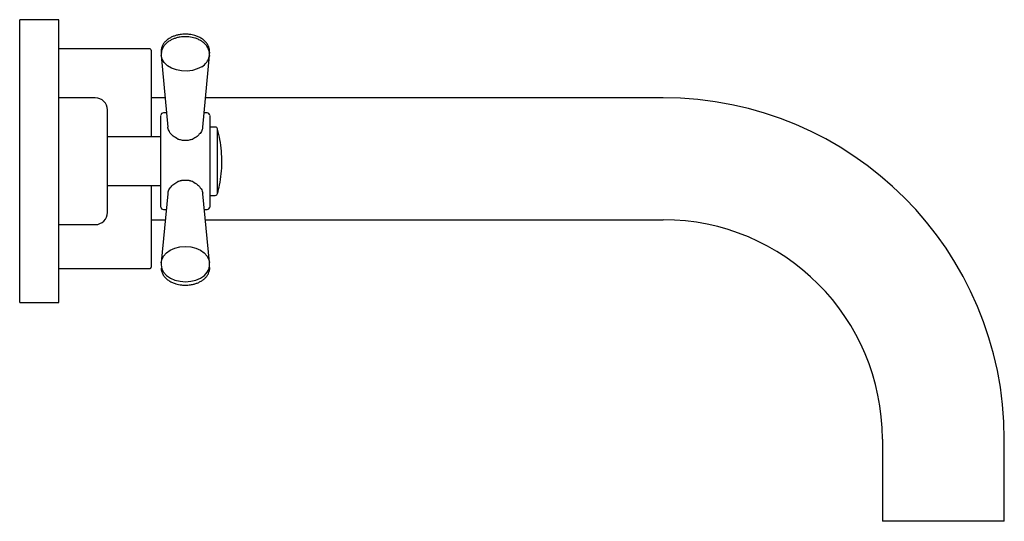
# Model space of a CAD drawing. Header units: millimetres. Extents: x 3795.681 to 3795.883, y 1947.371 to 1947.474.
import ezdxf

# ---------------------------------------------------------------- set-up
doc = ezdxf.new("R2010")
doc.units = ezdxf.units.MM
doc.layers.add('SANINDUSA', color=3, linetype='Continuous')

msp = doc.modelspace()

# ---------------------------------------------------------------- linework, layer by layer
at = {"layer": 'SANINDUSA'}
for p, q in [((3795.689077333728, 1947.473607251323), (3795.681077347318, 1947.473607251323)), ((3795.681077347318, 1947.415607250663), (3795.681077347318, 1947.473607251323)), ((3795.689077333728, 1947.415607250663), (3795.689077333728, 1947.473607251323)), ((3795.707827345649, 1947.467607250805), (3795.689077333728, 1947.467607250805)), ((3795.710103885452, 1947.466283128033), (3795.711484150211, 1947.45158230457)), ((3795.71862985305, 1947.451575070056), (3795.720010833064, 1947.466283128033)), ((3795.720010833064, 1947.466283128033), (3795.719991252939, 1947.466128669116)), ((3795.720011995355, 1947.466921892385), (3795.71999396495, 1947.466776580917)), ((3795.720000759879, 1947.466798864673), (3795.720011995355, 1947.466921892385)), ((3795.696577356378, 1947.45760725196), (3795.689077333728, 1947.45760725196)), ((3795.710866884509, 1947.45760725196), (3795.708077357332, 1947.45760725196)), ((3795.813077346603, 1947.45760725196), (3795.719247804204, 1947.45760725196)), ((3795.71120952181, 1947.454507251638), (3795.710557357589, 1947.454507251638)), ((3795.719557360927, 1947.454507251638), (3795.718905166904, 1947.454507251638)), ((3795.721189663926, 1947.451607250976), (3795.72005735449, 1947.451607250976)), ((3795.721672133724, 1947.437976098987), (3795.721672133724, 1947.451238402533)), ((3795.710057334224, 1947.449607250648), (3795.699077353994, 1947.449607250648)), ((3795.699077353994, 1947.439607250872), (3795.710057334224, 1947.439607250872)), ((3795.711486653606, 1947.437945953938), (3795.710105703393, 1947.423822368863)), ((3795.72000898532, 1947.423822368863), (3795.718628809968, 1947.437938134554)), ((3795.72005735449, 1947.437607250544), (3795.721189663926, 1947.437607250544)), ((3795.710557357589, 1947.434707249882), (3795.71117000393, 1947.434707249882)), ((3795.718944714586, 1947.434707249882), (3795.719557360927, 1947.434707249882)), ((3795.689077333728, 1947.431607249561), (3795.696577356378, 1947.431607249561)), ((3795.708077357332, 1947.432607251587), (3795.710964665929, 1947.432607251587)), ((3795.719150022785, 1947.432607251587), (3795.813077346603, 1947.432607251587)), ((3795.719947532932, 1947.424185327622), (3795.72000898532, 1947.423822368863)), ((3795.720033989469, 1947.423556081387), (3795.72000898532, 1947.423822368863)), ((3795.689077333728, 1947.422607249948), (3795.707827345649, 1947.422607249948)), ((3795.681077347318, 1947.415607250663), (3795.689077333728, 1947.415607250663)), ((3795.85807733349, 1947.387607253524), (3795.85807733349, 1947.370793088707)), ((3795.88307733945, 1947.370793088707), (3795.88307733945, 1947.387607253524)), ((3795.88307733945, 1947.370793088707), (3795.85807733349, 1947.370793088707))]:
    msp.add_line(p, q, dxfattribs=at)
at = {"layer": 'SANINDUSA', "flags": 128}
for points in [[(3795.710147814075, 1947.465998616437), (3795.710105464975, 1947.466266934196), (3795.710103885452, 1947.466283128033)], [(3795.718414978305, 1947.463973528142), (3795.717517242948, 1947.463519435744), (3795.716496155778, 1947.463215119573), (3795.715402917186, 1947.463075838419), (3795.714292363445, 1947.463108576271), (3795.713220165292, 1947.463311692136), (3795.712240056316, 1947.463675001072), (3795.711401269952, 1947.464180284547), (3795.710745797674, 1947.46480220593), (3795.710306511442, 1947.465509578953), (3795.710147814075, 1947.465998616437)], [(3795.71999396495, 1947.466776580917), (3795.719961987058, 1947.466612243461), (3795.719920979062, 1947.466459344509)], [(3795.710102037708, 1947.423781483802), (3795.710217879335, 1947.424367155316), (3795.710584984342, 1947.425123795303), (3795.711176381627, 1947.425802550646), (3795.711962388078, 1947.426369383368), (3795.712903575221, 1947.426795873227), (3795.713952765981, 1947.427060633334), (3795.715057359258, 1947.427150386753), (3795.716161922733, 1947.427060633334), (3795.717211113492, 1947.426795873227), (3795.718152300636, 1947.426369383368), (3795.718938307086, 1947.425802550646), (3795.719529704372, 1947.425123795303), (3795.719896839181, 1947.424367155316), (3795.719947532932, 1947.424185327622)], [(3795.710105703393, 1947.423822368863), (3795.710116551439, 1947.423332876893), (3795.710241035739, 1947.422567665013), (3795.710608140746, 1947.421840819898), (3795.711199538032, 1947.421188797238), (3795.711985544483, 1947.420644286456), (3795.712926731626, 1947.420234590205), (3795.713975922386, 1947.419980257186), (3795.715080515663, 1947.419894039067), (3795.716185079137, 1947.419980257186), (3795.717234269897, 1947.420234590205), (3795.71817545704, 1947.420644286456), (3795.718961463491, 1947.421188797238), (3795.719552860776, 1947.421840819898), (3795.719919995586, 1947.422567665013), (3795.720044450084, 1947.423332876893), (3795.720033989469, 1947.423556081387)]]:
    msp.add_lwpolyline(points, dxfattribs=at)
at = {"layer": 'SANINDUSA'}
for centre, radius, start, end in [((3795.70782734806, 1947.467357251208), 0.0002499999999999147, 0, 90), ((3795.716884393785, 1947.466747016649), 0.003167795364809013, 298.8926624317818, 348.7437056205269), ((3795.69657734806, 1947.455107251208), 0.0025, 0, 90), ((3795.81307734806, 1947.387607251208), 0.07, 0, 90), ((3795.710557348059, 1947.454007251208), 0.0004999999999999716, 90, 180), ((3795.719557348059, 1947.454007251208), 0.0004999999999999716, 0, 90), ((3795.721189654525, 1947.451107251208), 0.0005000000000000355, 15.20707345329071, 90), ((3795.715057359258, 1947.45387480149), 0.00496977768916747, 252.2942169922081, 287.7057830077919), ((3795.715057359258, 1947.435891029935), 0.004785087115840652, 71.58679449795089, 108.4132055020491), ((3795.721189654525, 1947.438107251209), 0.0005000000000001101, 270, 344.7929265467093), ((3795.69657734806, 1947.434107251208), 0.0025, 270, 0), ((3795.710557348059, 1947.435207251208), 0.0004999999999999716, 180, 270), ((3795.719557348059, 1947.435207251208), 0.0005000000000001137, 270, 0), ((3795.81307734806, 1947.387607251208), 0.045, 0, 90), ((3795.70782734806, 1947.422857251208), 0.0002499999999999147, 270, 0)]:
    msp.add_arc(centre, radius, start, end, dxfattribs=at)
for points, knots in [([(3795.715057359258, 1947.470646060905), (3795.714706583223, 1947.470631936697), (3795.714213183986, 1947.47061206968), (3795.713509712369, 1947.470481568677), (3795.712932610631, 1947.470327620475), (3795.712294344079, 1947.47007752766), (3795.711691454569, 1947.469749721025), (3795.711145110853, 1947.469340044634), (3795.710684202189, 1947.468852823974), (3795.710328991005, 1947.468290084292), (3795.710119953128, 1947.467655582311), (3795.710053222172, 1947.467095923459), (3795.710140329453, 1947.466768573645), (3795.710167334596, 1947.466667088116)], [0, 0, 0, 0, 0.1263260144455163, 0.1776893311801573, 0.2621228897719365, 0.3486542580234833, 0.4405164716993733, 0.5355681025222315, 0.6333685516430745, 0.7340639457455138, 0.8387363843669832, 0.9500047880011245, 1, 1, 1, 1]), ([(3795.715057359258, 1947.470123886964), (3795.714706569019, 1947.470109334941), (3795.714212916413, 1947.47008885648), (3795.713508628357, 1947.469954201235), (3795.712929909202, 1947.469795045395), (3795.712289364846, 1947.46953610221), (3795.711683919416, 1947.469196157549), (3795.711135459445, 1947.468770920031), (3795.710673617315, 1947.468264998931), (3795.710319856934, 1947.467681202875), (3795.710114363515, 1947.467024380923), (3795.710054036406, 1947.466435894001), (3795.710103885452, 1947.466283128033), (3795.710103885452, 1947.466283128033)], [0, 0, 0, 0, 0.1248929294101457, 0.1757566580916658, 0.2594251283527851, 0.3452968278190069, 0.4365736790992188, 0.5311449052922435, 0.6285941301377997, 0.7290925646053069, 0.8337124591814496, 0.944941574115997, 1, 1, 1, 1]), ([(3795.719977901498, 1947.466760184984), (3795.720000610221, 1947.466949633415), (3795.720053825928, 1947.467393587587), (3795.719884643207, 1947.468068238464), (3795.719531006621, 1947.468729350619), (3795.71902988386, 1947.46929280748), (3795.718419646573, 1947.469756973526), (3795.717742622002, 1947.470116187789), (3795.717086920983, 1947.470357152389), (3795.716457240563, 1947.470514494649), (3795.715802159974, 1947.470622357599), (3795.715324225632, 1947.470637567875), (3795.715057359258, 1947.470646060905)], [0, 0, 0, 0, 0.09293039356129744, 0.2177734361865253, 0.3321469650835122, 0.4452447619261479, 0.5547477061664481, 0.6573766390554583, 0.7542455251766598, 0.8249210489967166, 0.9022403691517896, 1, 1, 1, 1]), ([(3795.719979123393, 1947.466113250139), (3795.72000193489, 1947.46632285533), (3795.720053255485, 1947.466794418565), (3795.71987455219, 1947.467500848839), (3795.719512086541, 1947.468178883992), (3795.719002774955, 1947.468756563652), (3795.718383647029, 1947.469231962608), (3795.717702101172, 1947.469596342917), (3795.717046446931, 1947.469838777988), (3795.716417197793, 1947.469996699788), (3795.715774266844, 1947.470101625), (3795.715308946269, 1947.470116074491), (3795.715057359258, 1947.470123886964)], [0, 0, 0, 0, 0.1002287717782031, 0.2254915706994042, 0.3398471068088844, 0.4529226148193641, 0.5625315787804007, 0.665241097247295, 0.7603075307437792, 0.8302315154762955, 0.9082104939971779, 1, 1, 1, 1]), ([(3795.708077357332, 1947.467357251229), (3795.708077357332, 1947.46732533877), (3795.708077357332, 1947.467260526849), (3795.708077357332, 1947.466726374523), (3795.708077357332, 1947.465917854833), (3795.708077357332, 1947.464897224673), (3795.708077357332, 1947.463369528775), (3795.708077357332, 1947.461435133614), (3795.708077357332, 1947.4591616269), (3795.708077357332, 1947.457317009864), (3795.708077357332, 1947.455360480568), (3795.708077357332, 1947.453118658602), (3795.708077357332, 1947.451190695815), (3795.708077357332, 1947.44992662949), (3795.708077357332, 1947.449607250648)], [0, 0, 0, 0, 0.08923253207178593, 0.1812248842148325, 0.2758161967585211, 0.3497499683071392, 0.4237018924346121, 0.5745322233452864, 0.6500393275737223, 0.7255644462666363, 0.799498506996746, 0.873450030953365, 0.9680259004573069, 0.9999999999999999, 0.9999999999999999, 0.9999999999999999, 0.9999999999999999]), ([(3795.69907734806, 1947.434107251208), (3795.69907734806, 1947.434107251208), (3795.69907734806, 1947.43521355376), (3795.69907734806, 1947.439151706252), (3795.69907734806, 1947.441822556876), (3795.69907734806, 1947.44739194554), (3795.69907734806, 1947.450062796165), (3795.69907734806, 1947.454000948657), (3795.69907734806, 1947.455107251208), (3795.69907734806, 1947.455107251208)], [0, 0, 0, 0, 0.25, 0.25, 0.5, 0.5, 0.75, 0.75, 1, 1, 1, 1]), ([(3795.710057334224, 1947.451386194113), (3795.710057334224, 1947.451787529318), (3795.710057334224, 1947.452590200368), (3795.710057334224, 1947.453411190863), (3795.710057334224, 1947.453938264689), (3795.710057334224, 1947.45398299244), (3795.710057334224, 1947.454005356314)], [0, 0, 0, 0, 0.2500000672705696, 0.5000005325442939, 0.7500002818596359, 1, 1, 1, 1]), ([(3795.72005734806, 1947.454005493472), (3795.72005734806, 1947.45400335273), (3795.72005734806, 1947.453999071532), (3795.72005734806, 1947.453984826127), (3795.72005734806, 1947.453964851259), (3795.72005734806, 1947.453914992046), (3795.72005734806, 1947.453801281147), (3795.72005734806, 1947.453575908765), (3795.72005734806, 1947.453288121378), (3795.72005734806, 1947.452961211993), (3795.72005734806, 1947.452594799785), (3795.72005734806, 1947.452252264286), (3795.72005734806, 1947.451939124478), (3795.72005734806, 1947.45167145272), (3795.72005734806, 1947.451481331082), (3795.72005734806, 1947.451386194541)], [0, 0, 0, 0, 0.03433370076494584, 0.06866282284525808, 0.1030099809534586, 0.1373977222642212, 0.2646285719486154, 0.391931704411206, 0.5056943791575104, 0.6195418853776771, 0.7204755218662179, 0.8215011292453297, 0.8809842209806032, 0.9404447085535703, 1, 1, 1, 1]), ([(3795.710057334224, 1947.435209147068), (3795.710057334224, 1947.435256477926), (3795.710057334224, 1947.435351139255), (3795.710057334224, 1947.435945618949), (3795.710057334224, 1947.436847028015), (3795.710057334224, 1947.438053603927), (3795.710057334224, 1947.439510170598), (3795.710057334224, 1947.441163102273), (3795.710057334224, 1947.442948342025), (3795.710057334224, 1947.444797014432), (3795.710057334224, 1947.44663972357), (3795.710057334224, 1947.448399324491), (3795.710057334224, 1947.450031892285), (3795.710057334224, 1947.450934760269), (3795.710057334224, 1947.451386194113)], [0, 0, 0, 0, 0.08333379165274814, 0.1666669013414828, 0.2500000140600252, 0.3333332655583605, 0.4166668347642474, 0.5000000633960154, 0.5833333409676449, 0.666666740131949, 0.7500000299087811, 0.8333332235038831, 0.9166666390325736, 1, 1, 1, 1]), ([(3795.713545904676, 1947.449140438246), (3795.713193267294, 1947.449332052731), (3795.712487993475, 1947.449715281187), (3795.711783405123, 1947.450578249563), (3795.711511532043, 1947.451227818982), (3795.711491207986, 1947.45154763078), (3795.711488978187, 1947.451582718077)], [0, 0, 0, 0, 0.3216097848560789, 0.643218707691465, 0.9608566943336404, 0.9999999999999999, 0.9999999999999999, 0.9999999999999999, 0.9999999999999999]), ([(3795.718601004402, 1947.451579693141), (3795.718570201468, 1947.451362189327), (3795.718500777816, 1947.450871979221), (3795.718039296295, 1947.450205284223), (3795.717398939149, 1947.449577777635), (3795.716882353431, 1947.449305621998), (3795.71656881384, 1947.449140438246)], [0, 0, 0, 0, 0.2363661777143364, 0.5327221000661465, 0.7163875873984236, 1, 1, 1, 1]), ([(3795.72005735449, 1947.451386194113), (3795.72005735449, 1947.451085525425), (3795.72005735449, 1947.450444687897), (3795.72005735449, 1947.44925788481), (3795.72005735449, 1947.447806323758), (3795.72005735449, 1947.446072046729), (3795.72005735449, 1947.444099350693), (3795.72005735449, 1947.441987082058), (3795.72005735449, 1947.439897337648), (3795.72005735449, 1947.438028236), (3795.72005735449, 1947.436557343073), (3795.72005735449, 1947.435608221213), (3795.72005735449, 1947.435235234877), (3795.72005735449, 1947.435219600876), (3795.72005735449, 1947.435215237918)], [0, 0, 0, 0, 0.05609385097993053, 0.1195569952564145, 0.1910668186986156, 0.271017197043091, 0.3592955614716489, 0.4550468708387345, 0.5565193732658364, 0.66111539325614, 0.7657105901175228, 0.8671835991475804, 0.9629351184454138, 1, 1, 1, 1]), ([(3795.721654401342, 1947.437982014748), (3795.721806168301, 1947.438558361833), (3795.72215545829, 1947.43988481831), (3795.722456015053, 1947.442018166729), (3795.722594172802, 1947.444352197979), (3795.722503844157, 1947.446698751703), (3795.722222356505, 1947.448980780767), (3795.721860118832, 1947.450450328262), (3795.721685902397, 1947.451157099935)], [0, 0, 0, 0, 0.1340423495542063, 0.3084969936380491, 0.4837020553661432, 0.6596341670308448, 0.8363027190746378, 1, 1, 1, 1]), ([(3795.716568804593, 1947.449140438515), (3795.71633270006, 1947.449038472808), (3795.716086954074, 1947.448963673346), (3795.715578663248, 1947.448863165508), (3795.715316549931, 1947.448838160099), (3795.714797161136, 1947.448838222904), (3795.714534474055, 1947.448863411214), (3795.714027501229, 1947.448963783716), (3795.713782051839, 1947.449038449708), (3795.713545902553, 1947.449140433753)], [0, 0, 0, 0, 0.25, 0.25, 0.5, 0.5, 0.75, 0.75, 1, 1, 1, 1]), ([(3795.708077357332, 1947.439607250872), (3795.708077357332, 1947.438701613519), (3795.708077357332, 1947.437076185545), (3795.708077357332, 1947.434855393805), (3795.708077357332, 1947.432237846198), (3795.708077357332, 1947.429857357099), (3795.708077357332, 1947.427806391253), (3795.708077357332, 1947.42646065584), (3795.708077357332, 1947.425317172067), (3795.708077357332, 1947.424296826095), (3795.708077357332, 1947.42348820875), (3795.708077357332, 1947.422953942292), (3795.708077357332, 1947.422889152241), (3795.708077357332, 1947.422857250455)], [0, 0, 0, 0, 0.0962506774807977, 0.1727496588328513, 0.2492663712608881, 0.4053286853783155, 0.4834552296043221, 0.5616002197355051, 0.6380992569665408, 0.7146159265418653, 0.8124727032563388, 0.9076639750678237, 1, 1, 1, 1]), ([(3795.711531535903, 1947.43794213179), (3795.711533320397, 1947.438065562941), (3795.711539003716, 1947.438458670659), (3795.711935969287, 1947.439171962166), (3795.712615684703, 1947.439933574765), (3795.713247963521, 1947.440271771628), (3795.713545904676, 1947.440431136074)], [0, 0, 0, 0, 0.1335988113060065, 0.4254900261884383, 0.7292805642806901, 0.9999999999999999, 0.9999999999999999, 0.9999999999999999, 0.9999999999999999]), ([(3795.713545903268, 1947.440431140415), (3795.713782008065, 1947.44053513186), (3795.714027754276, 1947.44061133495), (3795.714536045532, 1947.44071370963), (3795.714798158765, 1947.440739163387), (3795.715317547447, 1947.440739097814), (3795.715580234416, 1947.440713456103), (3795.716087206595, 1947.440611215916), (3795.716332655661, 1947.440535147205), (3795.716568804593, 1947.440431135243)], [0, 0, 0, 0, 0.25, 0.25, 0.5, 0.5, 0.75, 0.75, 1, 1, 1, 1]), ([(3795.71656881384, 1947.440431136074), (3795.716923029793, 1947.440235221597), (3795.717631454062, 1947.439843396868), (3795.718312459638, 1947.438963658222), (3795.718644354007, 1947.438283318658), (3795.718613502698, 1947.437968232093), (3795.718610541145, 1947.437937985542)], [0, 0, 0, 0, 0.3233629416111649, 0.6467189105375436, 0.9660869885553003, 0.9999999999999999, 0.9999999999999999, 0.9999999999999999, 0.9999999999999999]), ([(3795.710131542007, 1947.422656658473), (3795.710127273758, 1947.422608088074), (3795.710100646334, 1947.422305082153), (3795.710260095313, 1947.421771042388), (3795.710605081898, 1947.421109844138), (3795.711108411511, 1947.420546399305), (3795.711718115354, 1947.420082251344), (3795.712395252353, 1947.419723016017), (3795.713050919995, 1947.419482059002), (3795.713680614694, 1947.419324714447), (3795.714335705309, 1947.419216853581), (3795.714813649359, 1947.419201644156), (3795.715080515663, 1947.419193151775)], [0, 0, 0, 0, 0.02560068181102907, 0.1597095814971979, 0.2825725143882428, 0.4040649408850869, 0.5216983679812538, 0.6319417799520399, 0.7360007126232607, 0.8119220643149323, 0.8949842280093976, 1, 1, 1, 1]), ([(3795.715080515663, 1947.419193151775), (3795.715431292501, 1947.41920727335), (3795.715924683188, 1947.419227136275), (3795.716628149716, 1947.419357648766), (3795.717205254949, 1947.419511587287), (3795.717843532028, 1947.419761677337), (3795.718446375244, 1947.420089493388), (3795.71899280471, 1947.420499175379), (3795.719453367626, 1947.420986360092), (3795.719809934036, 1947.421549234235), (3795.720013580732, 1947.422183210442), (3795.720087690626, 1947.422676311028), (3795.720023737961, 1947.42293856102), (3795.720014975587, 1947.422974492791)], [0, 0, 0, 0, 0.1305467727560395, 0.1836226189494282, 0.2708807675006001, 0.3603032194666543, 0.4552317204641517, 0.5534594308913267, 0.6545274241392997, 0.7585872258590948, 0.8667577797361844, 0.9817440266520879, 1, 1, 1, 1])]:
    msp.add_open_spline(points, degree=3, knots=knots, dxfattribs=at)

doc.saveas('drawing.dxf')
